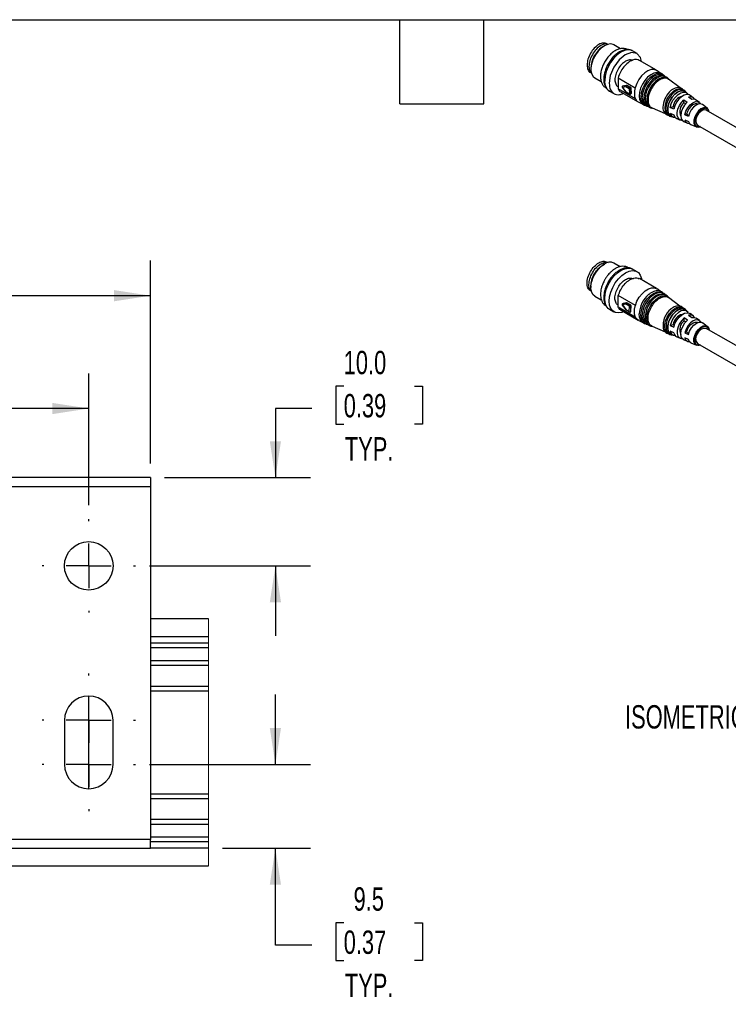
# Model space of a CAD drawing. Header units: millimetres. Extents: x 16 to 683, y 16 to 524.
# Tile 13 of 17: x 254 to 414, y 301 to 524. Entities that reach past the tile are written whole.
import ezdxf

# ---------------------------------------------------------------- set-up
doc = ezdxf.new("R2010")
doc.units = ezdxf.units.MM
doc.header["$LTSCALE"] = 2.5
doc.linetypes.add('CENTERX2', pattern=[20.32, 12.7, -2.54, 2.54, -2.54])
doc.layers.add('CENTER', color=40, linetype='CENTERX2')
doc.layers.add('DIMENSIONS', color=140, linetype='Continuous', lineweight=25)
doc.layers.add('TEXT', color=140, linetype='Continuous', lineweight=25)
doc.styles.add('SLDTEXTSTYLE0', font='TXT', dxfattribs={"width": 0.7})
doc.dimstyles.new('SLDDIMSTYLE3', dxfattribs={"dimtxt": 5.39502, "dimasz": 8.255, "dimexe": 0, "dimexo": 0.0625, "dimgap": 1.348755, "dimtad": 0, "dimtih": 1, "dimtoh": 1, "dimlfac": 0.5, "dimrnd": 1e-09, "dimzin": 12, "dimdsep": 46, "dimtxsty": 'SLDTEXTSTYLE0', "dimsah": 1, "dimcen": 0.09, "dimadec": 0, "dimazin": 3, "dimtfac": 1, "dimtmove": 0, "dimatfit": 0, "dimfxl": 0, "dimfrac": 2, "dimtolj": 1, "dimtzin": 12, "dimarcsym": 0})
doc.dimstyles.new('SLDDIMSTYLE4', dxfattribs={"dimtxt": 5.39502, "dimasz": 8.255, "dimexe": 0, "dimexo": 0.0625, "dimgap": 1.348755, "dimtad": 0, "dimtih": 1, "dimtoh": 1, "dimlfac": 0.5, "dimrnd": 1e-09, "dimzin": 4, "dimdsep": 46, "dimtxsty": 'SLDTEXTSTYLE0', "dimsah": 1, "dimcen": 0.09, "dimadec": 0, "dimazin": 1, "dimtfac": 1, "dimtmove": 0, "dimatfit": 0, "dimfxl": 0, "dimfrac": 2, "dimtolj": 1, "dimtzin": 12, "dimarcsym": 0})
doc.dimstyles.new('SLDDIMSTYLE5', dxfattribs={"dimtxt": 5.39502, "dimasz": 8.255, "dimexe": 0, "dimexo": 0.0625, "dimgap": 1.348755, "dimtad": 0, "dimtih": 1, "dimtoh": 1, "dimlfac": 0.5, "dimrnd": 1e-09, "dimzin": 4, "dimdsep": 46, "dimtxsty": 'SLDTEXTSTYLE0', "dimsah": 1, "dimcen": 0.09, "dimadec": 0, "dimazin": 1, "dimtfac": 1, "dimtofl": 0, "dimtmove": 0, "dimatfit": 3, "dimfxl": 0, "dimfrac": 2, "dimtolj": 1, "dimtzin": 12, "dimarcsym": 0})

# ---------------------------------------------------------------- blocks, each defined once
blk = doc.blocks.new('_D_5')
at = {"layer": 'DIMENSIONS'}
for p, q in [((311.53, 355.1), (311.53, 370.98)), ((283, 355.1), (319.47, 355.1)), ((299.55, 336.1), (319.47, 336.1)), ((311.53, 314.18), (311.53, 336.1)), ((327, 319.23), (325.19, 319.23)), ((325.19, 319.23), (325.19, 310.65)), ((343.03, 319.23), (344.84, 319.23)), ((344.84, 319.23), (344.84, 310.65)), ((319.75, 314.18), (311.53, 314.18)), ((325.19, 310.65), (327, 310.65)), ((344.84, 310.65), (343.03, 310.65))]:
    blk.add_line(p, q, dxfattribs=at)
for points in [[(311.53, 355.1), (312.8, 363.36), (310.26, 363.36)], [(311.53, 336.1), (310.26, 327.85), (312.8, 327.85)]]:
    blk.add_solid(points, dxfattribs=at)
at = {"layer": 'DIMENSIONS', "char_height": 5.292, "attachment_point": 1, "style": 'SLDTEXTSTYLE0'}
for s, insert in [('9.5', (329.24, 327.26)), ('0.37', (327, 317.47)), ('TYP.', (327.26, 307.69))]:
    blk.add_mtext(s, dxfattribs=dict(at, insert=insert))
blk = doc.blocks.new('_D_6')
at = {"layer": 'DIMENSIONS'}
for p, q in [((327, 440.8), (325.19, 440.8)), ((325.19, 440.8), (325.19, 432.23)), ((343.03, 440.8), (344.84, 440.8)), ((344.84, 440.8), (344.84, 432.23)), ((319.75, 435.76), (311.53, 435.76)), ((311.53, 435.76), (311.53, 420.1)), ((325.19, 432.23), (327, 432.23)), ((344.84, 432.23), (343.03, 432.23)), ((286.42, 420.1), (319.47, 420.1)), ((283, 400.1), (319.47, 400.1)), ((311.53, 400.1), (311.53, 384.23))]:
    blk.add_line(p, q, dxfattribs=at)
for points in [[(311.53, 420.1), (312.8, 428.36), (310.26, 428.36)], [(311.53, 400.1), (310.26, 391.85), (312.8, 391.85)]]:
    blk.add_solid(points, dxfattribs=at)
at = {"layer": 'DIMENSIONS', "char_height": 5.292, "attachment_point": 1, "style": 'SLDTEXTSTYLE0'}
for s, insert in [('10.0', (327, 448.83)), ('0.39', (327, 439.05)), ('TYP.', (327.26, 429.27))]:
    blk.add_mtext(s, dxfattribs=dict(at, insert=insert))
blk = doc.blocks.new('_D_7')
at = {"layer": 'DIMENSIONS'}
for p, q in [((137.25, 413.86), (137.25, 443.69)), ((269.25, 413.86), (269.25, 443.69)), ((137.25, 435.76), (185.35, 435.76)), ((192.66, 435.76), (190.84, 435.76)), ((190.84, 435.76), (190.84, 427.18)), ((208.69, 435.76), (210.5, 435.76)), ((210.5, 435.76), (210.5, 427.18)), ((269.25, 435.76), (216, 435.76)), ((190.84, 427.18), (192.66, 427.18)), ((210.5, 427.18), (208.69, 427.18))]:
    blk.add_line(p, q, dxfattribs=at)
for points in [[(137.25, 435.76), (145.5, 434.49), (145.5, 437.03)], [(269.25, 435.76), (260.99, 437.03), (260.99, 434.49)]]:
    blk.add_solid(points, dxfattribs=at)
at = {"layer": 'DIMENSIONS', "char_height": 5.292, "attachment_point": 1, "style": 'SLDTEXTSTYLE0'}
for s, insert in [('66.0', (192.66, 443.79)), ('2.60', (192.66, 434))]:
    blk.add_mtext(s, dxfattribs=dict(at, insert=insert))
blk = doc.blocks.new('_D_8')
at = {"layer": 'DIMENSIONS'}
for p, q in [((123.25, 423.28), (123.25, 469.27)), ((283.25, 423.28), (283.25, 469.27)), ((123.25, 461.33), (185.35, 461.33)), ((192.66, 461.33), (190.84, 461.33)), ((190.84, 461.33), (190.84, 452.76)), ((208.69, 461.33), (210.5, 461.33)), ((210.5, 461.33), (210.5, 452.76)), ((283.25, 461.33), (216, 461.33)), ((190.84, 452.76), (192.66, 452.76)), ((210.5, 452.76), (208.69, 452.76))]:
    blk.add_line(p, q, dxfattribs=at)
for points in [[(123.25, 461.33), (131.5, 460.06), (131.5, 462.6)], [(283.25, 461.33), (274.99, 462.6), (274.99, 460.06)]]:
    blk.add_solid(points, dxfattribs=at)
at = {"layer": 'DIMENSIONS', "char_height": 5.292, "attachment_point": 1, "style": 'SLDTEXTSTYLE0'}
for s, insert in [('80.0', (192.66, 469.36)), ('3.15', (192.66, 459.58))]:
    blk.add_mtext(s, dxfattribs=dict(at, insert=insert))
blk = doc.blocks.new('SW_CENTERMARKSYMBOL_0')
at = {"layer": 'CENTER', "color": 0}
for p, q in [((0, 10.16), (0, 10.58)), ((0, 0), (0, 5.08)), ((-10.16, 0), (-10.58, 0)), ((0, 0), (-5.08, 0)), ((0, 0), (0, -5.08)), ((0, 0), (5.08, 0)), ((10.16, 0), (10.58, 0)), ((0, -10.16), (0, -10.58))]:
    blk.add_line(p, q, dxfattribs=at)
blk = doc.blocks.new('SW_CENTERMARKSYMBOL_1')
at = {"layer": 'CENTER', "color": 0}
for p, q in [((0, 10.16), (0, 10.58)), ((0, 0), (0, 5.08)), ((-10.16, 0), (-10.58, 0)), ((0, 0), (-5.08, 0)), ((0, 0), (0, -5.08)), ((0, 0), (5.08, 0)), ((10.16, 0), (10.58, 0)), ((0, -10.16), (0, -10.58))]:
    blk.add_line(p, q, dxfattribs=at)
blk = doc.blocks.new('SW_CENTERMARKSYMBOL_2')
at = {"layer": 'CENTER', "color": 0}
for p, q in [((0, 10.16), (0, 10.58)), ((0, 0), (0, 5.08)), ((-10.16, 0), (-10.58, 0)), ((0, 0), (-5.08, 0)), ((0, 0), (0, -5.08)), ((0, 0), (5.08, 0)), ((10.16, 0), (10.58, 0)), ((0, -10.16), (0, -10.58))]:
    blk.add_line(p, q, dxfattribs=at)

msp = doc.modelspace()

# ---------------------------------------------------------------- linework, layer by layer
for p, q in [((386.052, 517.969), (385.795, 517.821)), ((389.745, 517.299), (388.213, 518.183)), ((393.471, 516.22), (392.461, 516.803)), ((397.849, 512.414), (393.978, 514.648)), ((382.996, 512.972), (382.996, 512.676)), ((398.91, 511.632), (397.986, 512.323)), ((383.891, 510.697), (385.354, 509.853)), ((389.15, 508.734), (389.199, 508.706)), ((389.173, 510.697), (393.043, 508.462)), ((389.173, 510.697), (389.206, 508.192)), ((390.13, 508.606), (390.903, 508.762)), ((390.291, 508.909), (390.165, 508.834)), ((390.165, 508.834), (390.183, 508.842)), ((390.957, 508.998), (390.183, 508.842)), ((390.183, 508.842), (390.31, 508.917)), ((390.31, 508.917), (391.083, 509.073)), ((390.903, 508.762), (391.705, 508.299)), ((391.083, 509.073), (390.957, 508.998)), ((391.027, 508.982), (391.154, 509.057)), ((391.83, 508.518), (391.027, 508.982)), ((391.154, 509.057), (391.956, 508.593)), ((400.609, 510.361), (400.375, 510.535)), ((403.192, 508.429), (400.608, 510.361)), ((387.212, 507.709), (388.222, 507.126)), ((393.076, 505.958), (389.206, 508.192)), ((389.836, 507.473), (393.706, 505.238)), ((390.113, 508.574), (390.902, 507.516)), ((390.919, 507.548), (390.13, 508.606)), ((391.721, 507.084), (390.919, 507.548)), ((390.956, 507.468), (391.758, 507.005)), ((391.705, 508.299), (391.721, 507.084)), ((391.956, 508.593), (391.83, 508.518)), ((391.939, 507.006), (392.065, 507.081)), ((391.958, 508.301), (392.084, 508.376)), ((391.974, 507.086), (391.958, 508.301)), ((392.1, 507.162), (391.974, 507.086)), ((392.084, 508.376), (392.1, 507.162)), ((404.771, 507.246), (404.35, 507.56)), ((406.17, 506.198), (405.468, 506.723)), ((393.854, 505.164), (394.605, 504.843)), ((404.074, 505.727), (404.833, 505.202)), ((404.083, 505.064), (404.074, 505.727)), ((404.476, 504.837), (404.083, 505.064)), ((405.843, 505.803), (405.084, 506.328)), ((407.579, 505.144), (406.872, 505.673)), ((407.206, 504.703), (407.201, 504.706)), ((409.362, 503.809), (408.276, 504.622)), ((396.597, 503.99), (396.865, 503.875)), ((396.864, 503.875), (399.81, 502.613)), ((399.309, 504.019), (399.33, 503.704)), ((400.95, 503.984), (401.63, 504.179)), ((401.774, 503.57), (400.95, 503.984)), ((400.967, 502.669), (401.791, 502.298)), ((401.63, 504.179), (401.89, 504.028)), ((404.66, 502.429), (404.266, 502.316)), ((405.09, 501.902), (404.266, 502.316)), ((405.147, 502.148), (404.66, 502.429)), ((426.372, 493.432), (409.127, 503.388)), ((401.161, 502.036), (401.644, 501.829)), ((402.445, 501.486), (403.251, 501.141)), ((404.057, 500.795), (404.868, 500.448)), ((404.281, 501.177), (405.105, 500.806)), ((405.669, 500.105), (406.915, 499.571)), ((407.163, 499.985), (422.444, 491.164)), ((389.636, 467.903), (388.213, 468.724)), ((386.052, 468.51), (385.795, 468.362)), ((393.471, 466.761), (392.461, 467.344)), ((397.849, 462.955), (393.978, 465.189)), ((382.996, 463.513), (382.996, 463.217)), ((398.694, 462.335), (397.986, 462.864)), ((399.26, 461.911), (399.238, 461.928)), ((383.891, 461.238), (385.365, 460.387)), ((389.173, 458.809), (389.206, 461.351)), ((393.076, 459.117), (389.206, 461.351)), ((390.186, 459.483), (390.976, 459.648)), ((391.102, 459.719), (390.313, 459.554)), ((390.976, 459.648), (391.102, 459.719)), ((391.173, 459.704), (391.047, 459.633)), ((391.976, 459.24), (391.173, 459.704)), ((399.825, 461.488), (399.806, 461.502)), ((400.609, 460.902), (400.375, 461.076)), ((403.181, 458.978), (400.608, 460.902)), ((387.212, 458.25), (388.222, 457.667)), ((389.15, 459.275), (389.179, 459.259)), ((389.173, 458.809), (393.043, 456.574)), ((389.836, 458.014), (393.706, 455.779)), ((390.111, 459.216), (390.885, 458.148)), ((390.919, 459.415), (390.13, 459.25)), ((390.13, 459.25), (390.903, 458.183)), ((390.186, 459.483), (390.168, 459.476)), ((390.295, 459.547), (390.169, 459.476)), ((390.186, 459.485), (390.17, 459.474)), ((390.313, 459.554), (390.186, 459.483)), ((390.313, 459.554), (390.295, 459.547)), ((390.903, 458.183), (391.705, 457.719)), ((391.721, 458.952), (390.919, 459.415)), ((390.94, 458.099), (391.742, 457.635)), ((391.047, 459.633), (391.85, 459.17)), ((391.705, 457.719), (391.721, 458.952)), ((391.85, 459.17), (391.976, 459.24)), ((391.919, 457.634), (392.045, 457.705)), ((391.974, 458.95), (391.958, 457.717)), ((391.958, 457.717), (392.084, 457.788)), ((392.1, 459.02), (391.974, 458.95)), ((392.084, 457.788), (392.1, 459.02)), ((404.771, 457.787), (404.35, 458.101)), ((393.854, 455.705), (394.644, 455.367)), ((404.126, 455.647), (404.135, 456.32)), ((404.126, 455.647), (404.515, 455.423)), ((404.891, 455.794), (404.135, 456.32)), ((405.145, 456.886), (405.901, 456.36)), ((406.17, 456.739), (405.468, 457.264)), ((407.579, 455.685), (406.872, 456.213)), ((407.206, 455.244), (407.201, 455.247)), ((396.597, 454.531), (396.865, 454.416)), ((396.864, 454.416), (399.851, 453.136)), ((401.774, 452.901), (400.95, 453.274)), ((400.967, 454.609), (401.642, 454.777)), ((400.967, 454.609), (401.791, 454.192)), ((401.642, 454.777), (401.908, 454.624)), ((404.672, 453.028), (404.281, 452.93)), ((405.163, 452.745), (404.672, 453.028)), ((409.362, 454.35), (408.276, 455.163)), ((426.372, 443.973), (409.127, 453.929)), ((400.514, 452.852), (400.534, 452.843)), ((401.161, 452.577), (401.644, 452.37)), ((402.445, 452.027), (403.251, 451.682)), ((404.057, 451.336), (404.868, 450.989)), ((405.09, 451.4), (404.266, 451.773)), ((404.281, 452.93), (405.105, 452.513)), ((405.669, 450.646), (406.915, 450.112)), ((407.163, 450.526), (422.444, 441.705)), ((283.246, 420.104), (123.246, 420.104)), ((283.246, 420.104), (283.246, 418.104)), ((123.246, 418.104), (283.246, 418.104)), ((283.246, 418.104), (283.246, 338.104)), ((296.372, 388.104), (283.246, 388.104)), ((283.246, 384.104), (296.372, 384.104)), ((296.372, 382.604), (283.246, 382.604)), ((283.246, 381.604), (296.372, 381.604)), ((296.372, 378.604), (283.246, 378.604)), ((283.246, 377.604), (296.372, 377.604)), ((296.372, 372.803), (283.246, 372.803)), ((283.246, 371.803), (296.372, 371.803)), ((263.746, 365.104), (263.746, 355.104)), ((274.746, 355.104), (274.746, 365.104)), ((296.372, 348.404), (283.246, 348.404)), ((283.246, 347.404), (296.372, 347.404)), ((296.372, 342.604), (283.246, 342.604)), ((283.246, 341.604), (296.372, 341.604)), ((283.246, 338.104), (123.246, 338.104)), ((296.372, 338.604), (283.246, 338.604)), ((283.246, 336.104), (283.246, 338.104)), ((283.246, 337.604), (296.372, 337.604)), ((123.246, 336.104), (283.246, 336.104)), ((296.372, 336.104), (283.246, 336.104)), ((123.246, 332.104), (296.372, 332.104))]:
    msp.add_line(p, q)
at = {"color": 7, "linetype": 'Continuous', "lineweight": 18}
msp.add_line((296.372, 332.104), (296.372, 388.104), dxfattribs=at)
at = {"flags": 128}
for points in [[(388.213, 518.183), (388.079, 518.252), (387.472, 518.385), (386.783, 518.289), (386.052, 517.969), (385.321, 517.445), (384.632, 516.745), (384.025, 515.912), (383.537, 514.993), (383.195, 514.042), (383.018, 513.114), (383.018, 512.264), (383.195, 511.539), (383.537, 510.984), (383.891, 510.697)], [(392.461, 516.803), (392.107, 516.958), (391.397, 517.047), (390.608, 516.895), (389.78, 516.51), (388.956, 515.912), (388.175, 515.131), (387.478, 514.206), (386.899, 513.183), (386.468, 512.113), (386.205, 511.051), (386.124, 510.049)], [(394.456, 514.373), (394.254, 515.34), (393.432, 516.242), (392.215, 516.448), (390.791, 515.927), (389.374, 514.758), (388.182, 513.12), (387.396, 511.262), (387.135, 509.466), (387.135, 509.466)], [(397.986, 512.323), (397.886, 512.392), (397.315, 512.593), (396.647, 512.559), (395.926, 512.29), (395.195, 511.805), (394.501, 511.134), (393.886, 510.318), (393.39, 509.408), (393.043, 508.462)], [(398.637, 511.79), (398.546, 511.826), (397.941, 511.905), (397.263, 511.755), (396.553, 511.385), (395.858, 510.818), (395.22, 510.089), (394.68, 509.245), (394.271, 508.339), (394.02, 507.427), (393.942, 506.567)], [(399.238, 511.387), (399.076, 511.49), (398.49, 511.655), (397.811, 511.574), (397.086, 511.253), (396.363, 510.713), (395.692, 509.992), (395.12, 509.138), (394.684, 508.209), (394.414, 507.27), (394.33, 506.383)], [(399.195, 511.369), (398.735, 511.475), (398.062, 511.394), (397.343, 511.076), (396.627, 510.541), (395.963, 509.826), (395.395, 508.979), (394.963, 508.059), (394.696, 507.128), (394.612, 506.25)], [(399.806, 510.961), (399.649, 511.062), (399.075, 511.224), (398.411, 511.145), (397.701, 510.83), (396.993, 510.302), (396.337, 509.596), (395.777, 508.76), (395.35, 507.851), (395.086, 506.932), (395.004, 506.064)], [(399.753, 510.948), (399.317, 511.045), (398.659, 510.967), (397.955, 510.655), (397.255, 510.131), (396.604, 509.432), (396.049, 508.603), (395.626, 507.703), (395.365, 506.792), (395.283, 505.932)], [(400.375, 510.535), (400.221, 510.634), (399.66, 510.792), (399.01, 510.715), (398.315, 510.407), (397.624, 509.89), (396.982, 509.2), (396.433, 508.382), (396.016, 507.493), (395.758, 506.594), (395.678, 505.745)], [(390.113, 508.574), (390.112, 508.575), (390.113, 508.581), (390.118, 508.592), (390.13, 508.606)], [(390.902, 507.516), (390.902, 507.516), (390.902, 507.523), (390.908, 507.534), (390.919, 507.548)], [(393.942, 506.567), (394.041, 505.813), (394.091, 505.653)], [(403.788, 507.983), (403.558, 508.115), (403.002, 508.207), (402.369, 508.056), (401.708, 507.674), (401.074, 507.093), (400.518, 506.36), (400.086, 505.534), (399.811, 504.681), (399.717, 503.872), (399.811, 503.171), (400.086, 502.636), (400.514, 502.311)], [(403.589, 508.006), (403.239, 508.034), (402.612, 507.884), (401.958, 507.507), (401.33, 506.932), (400.78, 506.206), (400.352, 505.388), (400.081, 504.545), (399.987, 503.744), (400.081, 503.05), (400.352, 502.52), (400.418, 502.446)], [(401.22, 502.01), (400.936, 502.164), (400.587, 502.589), (400.406, 503.197), (400.406, 503.941), (400.587, 504.759), (400.936, 505.585), (401.422, 506.353), (402.008, 507), (402.645, 507.474), (403.282, 507.736), (403.868, 507.765), (404.355, 507.559), (404.402, 507.521)], [(404.35, 507.56), (403.867, 507.763), (403.282, 507.734), (402.645, 507.472), (402.008, 506.999), (401.423, 506.352), (400.937, 505.585), (400.589, 504.759), (400.407, 503.941), (400.407, 503.198), (400.589, 502.59), (400.937, 502.166), (401.161, 502.036)], [(400.95, 503.984), (401.195, 504.811), (401.601, 505.621), (402.132, 506.345), (402.745, 506.922), (403.387, 507.304), (404.006, 507.459), (404.548, 507.373), (404.968, 507.055), (405.073, 506.904)], [(405.468, 506.723), (405.253, 506.847), (404.729, 506.929), (404.131, 506.78), (403.51, 506.41), (402.917, 505.852), (402.403, 505.152), (402.011, 504.37), (401.774, 503.57)], [(393.076, 505.958), (393.442, 505.436), (393.854, 505.164)], [(395.283, 505.932), (395.386, 505.182), (395.489, 504.901)], [(403.705, 501.056), (403.571, 501.061), (403.097, 501.224), (402.752, 501.602), (402.567, 502.163), (402.558, 502.858), (402.726, 503.628), (403.055, 504.407), (403.518, 505.127), (404.074, 505.727)], [(404.833, 505.202), (404.241, 504.542), (403.769, 503.748), (403.469, 502.905), (403.372, 502.103), (403.488, 501.429), (403.806, 500.953), (404.057, 500.795)], [(404.266, 502.316), (404.516, 503.123), (404.937, 503.901), (405.485, 504.568), (406.101, 505.052), (406.72, 505.302), (407.276, 505.292), (407.711, 505.023), (407.873, 504.789)], [(407.201, 504.706), (407.034, 504.776), (406.595, 504.784), (406.107, 504.586), (405.621, 504.205), (405.189, 503.679), (404.857, 503.066), (404.66, 502.429)], [(408.276, 504.622), (407.986, 504.765), (407.45, 504.774), (406.855, 504.533), (406.262, 504.068), (405.736, 503.427), (405.331, 502.678), (405.09, 501.902)], [(406.872, 505.673), (406.443, 505.852), (405.843, 505.803)], [(401.791, 502.298), (402.045, 501.791), (402.445, 501.486)], [(409.77, 503.016), (409.7, 503.319), (409.434, 503.748), (409.018, 503.96), (408.498, 503.931), (407.93, 503.665), (407.375, 503.19), (406.894, 502.557), (406.538, 501.836), (406.347, 501.105), (406.341, 500.442), (406.52, 499.92), (406.866, 499.595), (407.34, 499.502), (407.806, 499.614)], [(406.512, 500.715), (406.602, 501.414), (406.878, 502.146), (407.307, 502.822), (407.837, 503.361), (408.405, 503.699), (408.941, 503.793), (409.381, 503.634), (409.672, 503.239), (409.735, 503.037)], [(409.127, 503.388), (408.859, 503.474), (408.38, 503.403), (407.87, 503.099), (407.396, 502.605), (407.024, 501.987), (406.804, 501.328), (406.764, 500.717), (406.911, 500.238), (407.163, 499.985)], [(405.105, 500.806), (405.362, 500.325), (405.669, 500.105)], [(407.771, 499.634), (407.35, 499.58), (406.91, 499.739), (406.619, 500.133), (406.512, 500.715)], [(383.891, 461.238), (383.537, 461.525), (383.195, 462.08), (383.018, 462.805), (383.018, 463.655), (383.195, 464.583), (383.537, 465.534), (384.025, 466.453), (384.632, 467.286), (385.321, 467.986), (386.052, 468.51)], [(387.212, 458.25), (386.934, 458.449), (386.492, 459.006), (386.217, 459.754), (386.124, 460.654), (386.217, 461.662), (386.492, 462.726), (386.934, 463.794), (387.522, 464.812), (388.226, 465.729), (389.01, 466.499), (389.836, 467.084), (390.662, 467.453), (391.447, 467.589), (392.151, 467.485), (392.461, 467.344)], [(390.388, 457.695), (390.02, 457.558), (389.236, 457.422), (388.532, 457.526), (387.944, 457.865), (387.502, 458.423), (387.227, 459.171), (387.134, 460.071), (387.227, 461.078), (387.502, 462.143), (387.944, 463.211), (388.532, 464.229), (389.236, 465.146), (390.02, 465.916), (390.846, 466.501), (391.673, 466.87), (392.457, 467.006), (393.161, 466.902), (393.749, 466.562), (394.191, 466.005), (394.466, 465.257), (394.53, 464.871)], [(393.076, 459.117), (393.442, 460.061), (393.954, 460.962), (394.58, 461.764), (395.282, 462.415), (396.014, 462.875), (396.731, 463.116), (397.389, 463.122), (397.946, 462.894), (397.986, 462.864)], [(395.29, 455.09), (395.12, 455.179), (394.684, 455.604), (394.414, 456.232), (394.33, 457.021), (394.436, 457.917), (394.726, 458.859), (395.179, 459.782), (395.765, 460.623), (396.444, 461.326), (397.17, 461.843), (397.892, 462.137), (398.563, 462.19), (399.136, 461.997), (399.238, 461.928)], [(395.944, 454.811), (395.777, 454.897), (395.35, 455.313), (395.086, 455.928), (395.004, 456.7), (395.108, 457.577), (395.391, 458.498), (395.835, 459.402), (396.408, 460.225), (397.073, 460.913), (397.783, 461.419), (398.49, 461.707), (399.146, 461.758), (399.707, 461.57), (399.806, 461.502)], [(396.597, 454.531), (396.433, 454.615), (396.016, 455.022), (395.758, 455.624), (395.678, 456.379), (395.779, 457.237), (396.057, 458.138), (396.49, 459.022), (397.052, 459.827), (397.701, 460.5), (398.396, 460.995), (399.088, 461.277), (399.73, 461.327), (400.278, 461.142), (400.375, 461.076)], [(390.885, 458.148), (390.884, 458.15), (390.885, 458.157), (390.891, 458.168), (390.903, 458.183)], [(400.514, 452.852), (400.284, 452.985), (399.927, 453.421), (399.741, 454.045), (399.741, 454.808), (399.927, 455.648), (400.284, 456.496), (400.783, 457.283), (401.384, 457.947), (402.038, 458.433)], [(401.161, 452.577), (400.743, 452.893), (400.476, 453.415), (400.384, 454.097), (400.476, 454.886), (400.743, 455.716), (401.165, 456.521), (401.706, 457.235), (402.323, 457.801), (402.967, 458.172), (403.584, 458.319), (404.126, 458.23), (404.35, 458.101)], [(402.645, 458.015), (402.008, 457.541), (401.422, 456.894), (400.936, 456.126), (400.587, 455.3), (400.406, 454.482), (400.406, 453.738), (400.587, 453.129), (400.936, 452.705), (401.22, 452.551)], [(405.073, 457.445), (405.003, 457.55), (404.598, 457.892), (404.066, 458.002), (403.453, 457.872), (402.811, 457.512), (402.193, 456.953), (401.651, 456.242), (401.23, 455.438), (400.967, 454.609)], [(401.791, 454.192), (402.045, 454.993), (402.452, 455.771), (402.976, 456.458), (403.573, 456.999), (404.195, 457.347), (404.787, 457.473), (405.301, 457.366), (405.468, 457.264)], [(393.854, 455.705), (393.39, 456.029), (393.043, 456.574)], [(394.031, 456.392), (394.02, 456.437), (393.942, 457.206)], [(394.703, 456.076), (394.696, 456.105), (394.612, 456.887)], [(404.135, 456.32), (403.571, 455.736), (403.097, 455.025), (402.752, 454.249), (402.567, 453.475), (402.558, 452.769), (402.726, 452.192), (403.055, 451.794), (403.518, 451.608), (403.705, 451.597)], [(404.057, 451.336), (403.769, 451.528), (403.469, 452.024), (403.372, 452.714), (403.488, 453.523), (403.806, 454.365), (404.291, 455.15), (404.891, 455.794)], [(407.873, 455.33), (407.743, 455.527), (407.322, 455.819), (406.775, 455.853), (406.159, 455.626), (405.539, 455.162), (404.983, 454.51), (404.548, 453.738), (404.281, 452.93)], [(404.672, 453.028), (404.883, 453.665), (405.225, 454.273), (405.664, 454.787), (406.152, 455.154), (406.638, 455.333), (407.07, 455.306), (407.201, 455.247)], [(405.105, 452.513), (405.362, 453.29), (405.78, 454.032), (406.315, 454.66), (406.91, 455.106), (407.503, 455.325), (408.03, 455.292), (408.276, 455.163)], [(405.901, 456.36), (406.494, 456.384), (406.872, 456.213)], [(407.806, 450.155), (407.375, 450.045), (406.894, 450.122), (406.538, 450.433), (406.347, 450.943), (406.341, 451.599), (406.52, 452.328), (406.866, 453.052), (407.34, 453.693), (407.892, 454.18), (408.461, 454.462), (408.987, 454.507), (409.411, 454.31), (409.688, 453.894), (409.77, 453.557)], [(406.756, 451.426), (406.85, 452.059), (407.119, 452.715), (407.526, 453.306), (408.017, 453.75), (408.525, 453.99), (408.982, 453.991), (409.127, 453.929)], [(405.669, 450.646), (405.331, 450.902), (405.09, 451.4)]]:
    msp.add_lwpolyline(points, dxfattribs=at)
msp.add_circle((269.246, 400.104), 5.5)
for centre, radius, start, end in [((388.655, 509.802), 2.543, 174.4431, 235.40401), ((390.256, 508.681), 0.179, 120.73823, 180), ((390.295, 508.692), 0.187, 126.75062, 207.53093), ((391.068, 508.848), 0.187, 126.75062, 207.53093), ((391.177, 508.752), 0.274, 123.09892, 177.89638), ((390.971, 508.895), 0.104, 56.81196, 97.6699), ((390.256, 508.681), 0.179, 180, 216.71919), ((391.045, 507.623), 0.179, 216.71919, 240.00269), ((391.007, 507.54), 0.0885, 175.19937, 234.64774), ((391.98, 508.289), 0.274, 123.09892, 177.89638), ((391.83, 508.539), 0.271, 242.71958, 298.27192), ((391.846, 507.325), 0.271, 242.71958, 298.27192), ((391.81, 507.077), 0.0885, 175.19937, 234.64774), ((391.848, 507.159), 0.179, 240.00269, 300.73823), ((391.68, 508.284), 0.278, 3.49542, 57.50348), ((391.887, 507.076), 0.0878, 306.51996, 6.5321), ((404.48, 503.82), 5.175, 134.62661, 177.79155), ((404.38, 503.868), 2.767, 103.96377, 173.5534), ((396.133, 506.159), 1.817, 172.92259, 242.35672), ((396.769, 505.845), 1.778, 172.92259, 242.35672), ((397.404, 505.531), 1.74, 172.92259, 242.35672), ((405.629, 503.093), 2.505, 128.11393, 205.8744), ((405.507, 505.305), 1.106, 29.35146, 112.4444), ((402.107, 502.901), 1.163, 191.49724, 269.21474), ((405.268, 501.376), 1.007, 191.41293, 273.09383), ((387.309, 466.833), 2.096, 64.45706, 126.8534), ((390.991, 459.546), 0.103, 56.93782, 98.35091), ((391.117, 459.617), 0.103, 56.93782, 98.35091), ((400.17, 456.852), 6.238, 130.89424, 176.74604), ((400.566, 456.601), 5.96, 122.26567, 177.24857), ((401.048, 456.369), 5.739, 126.1813, 183.33679), ((390.294, 459.333), 0.185, 125.76382, 206.78117), ((391.193, 459.4), 0.274, 122.10353, 176.90117), ((391.834, 457.966), 0.278, 242.50072, 296.5003), ((391.794, 457.708), 0.0894, 172.87713, 234.60794), ((391.995, 458.937), 0.274, 122.10353, 176.90117), ((391.85, 459.199), 0.278, 242.50072, 296.5003), ((391.703, 458.942), 0.271, 1.72398, 57.28461), ((391.868, 457.709), 0.09, 304.17556, 5.39445), ((391.829, 459.012), 0.271, 1.72398, 57.28461), ((391.995, 457.779), 0.09, 304.19505, 5.39272), ((404.185, 454.542), 4.85, 129.00934, 185.52705), ((404.807, 454.198), 4.789, 125.23857, 185.26208), ((402.981, 457.17), 1.577, 59.21103, 126.72796), ((403.555, 456.885), 1.451, 54.26183, 128.83658), ((404.361, 454.431), 2.742, 103.70153, 172.74111), ((405.664, 453.632), 2.536, 127.35316, 205.47556), ((405.515, 455.857), 1.093, 29.06462, 109.80792), ((402.115, 453.458), 1.18, 188.96556, 268.82568), ((402.932, 453.095), 1.174, 189.49439, 245.48281), ((405.273, 451.929), 1.018, 188.77283, 272.79196), ((407.672, 451.298), 0.924, 172.07695, 236.61087), ((269.246, 365.104), 5.5, 0, 180), ((269.246, 355.104), 5.5, 180.00008, 359.99992)]:
    msp.add_arc(centre, radius, start, end)
for points, knots in [([(386.66, 518.419), (386.387, 518.512), (385.84, 518.698), (384.782, 518.308), (383.744, 517.474), (382.866, 516.285), (382.254, 514.912), (382.174, 514.065), (382.134, 513.641)], [0, 0, 0, 0, 0.1666383, 0.3333106, 0.499983, 0.6666553, 0.8333277, 1, 1, 1, 1]), ([(386.888, 518.288), (386.698, 518.342), (386.22, 518.477), (385.243, 518.074), (384.182, 517.209), (383.282, 515.971), (382.687, 514.567), (382.5, 513.228), (382.672, 512.194), (383.049, 511.865), (383.202, 511.731)], [0, 0, 0, 0, 0.0900768, 0.2261569, 0.362237, 0.4983171, 0.6343972, 0.7704772, 0.9065573, 1, 1, 1, 1]), ([(385.795, 517.821), (385.428, 517.561), (384.695, 517.04), (383.77, 515.758), (383.122, 514.316), (383.038, 513.42), (382.996, 512.972)], [0, 0, 0, 0, 0.2499234, 0.4999489, 0.7499745, 1, 1, 1, 1]), ([(391.344, 517.09), (391.197, 517.167), (390.846, 517.35), (390.195, 517.4), (389.453, 517.283), (388.684, 516.964), (387.914, 516.455), (387.18, 515.772), (386.521, 514.954), (385.966, 514.04), (385.539, 513.069), (385.265, 512.099), (385.181, 511.41), (385.171, 510.89), (385.199, 510.365), (385.353, 509.681), (385.707, 509.031), (386.08, 508.603), (386.368, 508.469), (386.454, 508.428)], [0, 0, 0, 0, 0.0447649, 0.1073467, 0.1712758, 0.2384135, 0.3080941, 0.3785219, 0.4487542, 0.5188232, 0.5889764, 0.6594413, 0.7266934, 0.7405921, 0.7787749, 0.8508372, 0.9137701, 0.9742307, 1, 1, 1, 1]), ([(392.397, 516.811), (392.343, 516.849), (392.093, 517.02), (391.543, 517.122), (390.804, 517.106), (390.025, 516.879), (389.233, 516.46), (388.455, 515.853), (387.731, 515.091), (387.095, 514.209), (386.572, 513.246), (386.188, 512.242), (385.956, 511.277), (385.928, 510.681), (385.915, 510.405)], [0, 0, 0, 0, 0.0233309, 0.1062603, 0.1892482, 0.275587, 0.3658283, 0.4581137, 0.5504899, 0.6425729, 0.734553, 0.8267382, 0.9194152, 1, 1, 1, 1]), ([(382.134, 513.641), (382.179, 513.275), (382.27, 512.544), (382.624, 511.98), (382.911, 511.924), (382.911, 511.924)], [0, 0, 0, 0, 0.4999489, 0.9998979, 1, 1, 1, 1]), ([(390.846, 514.443), (390.533, 514.22), (389.905, 513.775), (389.106, 512.672), (388.574, 511.452), (388.38, 510.242), (388.59, 509.308), (388.891, 508.785), (389.15, 508.735), (389.15, 508.735)], [0, 0, 0, 0, 0.166661, 0.333322, 0.499983, 0.666644, 0.833305, 0.999966, 1, 1, 1, 1]), ([(393.959, 514.609), (393.77, 514.706), (393.336, 514.929), (392.426, 514.751), (391.405, 514.174), (390.442, 513.218), (389.631, 512.008), (389.326, 511.134), (389.173, 510.697)], [0, 0, 0, 0, 0.1330354, 0.3064283, 0.4798212, 0.6532141, 0.8266071, 1, 1, 1, 1]), ([(392.543, 514.611), (392.295, 514.701), (391.799, 514.88), (391.164, 514.589), (390.846, 514.443)], [0, 0, 0, 0, 0.49994893, 1, 1, 1, 1]), ([(399.486, 511.217), (399.378, 511.359), (399.205, 511.586), (398.947, 511.69), (398.85, 511.729)], [0, 0, 0, 0, 0.6227053, 1, 1, 1, 1]), ([(399.918, 510.937), (399.82, 511.056), (399.68, 511.226), (399.477, 511.291), (399.416, 511.311)], [0, 0, 0, 0, 0.6996166, 1, 1, 1, 1]), ([(385.915, 510.405), (385.92, 510.238), (385.935, 509.757), (386.094, 509.06), (386.444, 508.388), (386.827, 507.934), (387.129, 507.783), (387.228, 507.733)], [0, 0, 0, 0, 0.1444884, 0.4173144, 0.6573055, 0.8878328, 1, 1, 1, 1]), ([(387.135, 509.466), (387.197, 508.94), (387.323, 507.89), (388.204, 507.009), (389.259, 506.741), (390.025, 507.077), (390.307, 507.201)], [0, 0, 0, 0, 0.2791867, 0.5583733, 0.83756, 1, 1, 1, 1]), ([(391.083, 509.073), (391.09, 509.074), (391.104, 509.075), (391.128, 509.07), (391.145, 509.061), (391.154, 509.057)], [0, 0, 0, 0, 0.3356063, 0.6643937, 1, 1, 1, 1]), ([(400.584, 510.328), (400.552, 510.368), (400.335, 510.64), (399.631, 510.673), (398.612, 510.344), (397.564, 509.494), (396.682, 508.304), (396.093, 506.946), (395.881, 505.613), (396.105, 504.566), (396.486, 503.973), (396.83, 503.921), (396.881, 503.913)], [0, 0, 0, 0, 0.020784, 0.1405818, 0.2603796, 0.3801774, 0.4999753, 0.6197731, 0.7395709, 0.8593687, 0.9791665, 1, 1, 1, 1]), ([(400.628, 510.349), (400.613, 510.379), (400.499, 510.607), (400.261, 510.808), (400.013, 510.885), (399.964, 510.9)], [0, 0, 0, 0, 0.1112878, 0.82572411, 1, 1, 1, 1]), ([(389.206, 508.192), (389.349, 507.909), (389.51, 507.591), (389.814, 507.506), (389.847, 507.497)], [0, 0, 0, 0, 0.8892228, 1, 1, 1, 1]), ([(391.956, 508.593), (391.965, 508.588), (391.981, 508.578), (392.005, 508.556), (392.027, 508.53), (392.047, 508.5), (392.063, 508.468), (392.075, 508.435), (392.083, 508.404), (392.084, 508.385), (392.084, 508.376)], [0, 0, 0, 0, 0.1270036, 0.2493606, 0.3721245, 0.5003005, 0.6287149, 0.7601226, 0.879338, 1, 1, 1, 1]), ([(392.1, 507.162), (392.099, 507.143), (392.096, 507.107), (392.075, 507.09), (392.065, 507.081)], [0, 0, 0, 0, 0.5046518, 1, 1, 1, 1]), ([(393.043, 508.462), (392.909, 507.983), (392.843, 507.512), (392.854, 506.657), (392.932, 506.272), (393.076, 505.958)], [0, 0, 0, 0, 0.5, 0.5, 1, 1, 1, 1]), ([(403.945, 507.913), (403.886, 507.995), (403.711, 508.238), (403.268, 508.453), (402.69, 508.517), (402.072, 508.378), (401.448, 508.034), (401.014, 507.718), (400.824, 507.493), (400.819, 507.486)], [0, 0, 0, 0, 0.0923811, 0.2710471, 0.444266, 0.6202236, 0.8049359, 0.9944941, 1, 1, 1, 1]), ([(404.617, 507.36), (404.617, 507.361), (404.549, 507.539), (404.255, 507.774), (403.933, 507.997), (403.726, 508.007), (403.713, 508.007)], [0, 0, 0, 0, 0.0016268, 0.4694566, 0.9665659, 1, 1, 1, 1]), ([(394.12, 505.643), (394.149, 505.542), (394.237, 505.232), (394.563, 504.839), (394.982, 504.523), (395.304, 504.474), (395.416, 504.457)], [0, 0, 0, 0, 0.1549143, 0.4758809, 0.8176096, 1, 1, 1, 1]), ([(394.632, 506.103), (394.643, 505.892), (394.661, 505.563), (394.791, 505.309), (394.837, 505.219)], [0, 0, 0, 0, 0.64319332, 1, 1, 1, 1]), ([(394.837, 505.219), (394.885, 505.094), (395.006, 504.774), (395.39, 504.416), (395.776, 504.184), (396.033, 504.169), (396.08, 504.167)], [0, 0, 0, 0, 0.21885463, 0.55841412, 0.91836829, 1, 1, 1, 1]), ([(395.522, 504.869), (395.591, 504.72), (395.752, 504.367), (396.207, 504.026), (396.62, 503.846), (396.863, 503.859), (396.897, 503.861)], [0, 0, 0, 0, 0.2595824, 0.6111117, 0.9462772, 1, 1, 1, 1]), ([(399.333, 503.709), (399.377, 503.486), (399.461, 503.06), (399.804, 502.573), (400.197, 502.274), (400.497, 502.234), (400.6, 502.22)], [0, 0, 0, 0, 0.295237, 0.5635028, 0.8503048, 1, 1, 1, 1]), ([(400.498, 502.341), (400.534, 502.295), (400.689, 502.099), (401.014, 501.944), (401.305, 501.935), (401.402, 501.932)], [0, 0, 0, 0, 0.1680022, 0.7232335, 1, 1, 1, 1]), ([(382.911, 462.465), (382.911, 462.465), (382.624, 462.521), (382.291, 463.099), (382.06, 464.131), (382.273, 465.467), (382.861, 466.822), (383.745, 468.016), (384.782, 468.848), (385.84, 469.239), (386.387, 469.053), (386.66, 468.96)], [0, 0, 0, 0, 0.0000255, 0.1250255, 0.2500255, 0.3750255, 0.5000255, 0.6250255, 0.7500255, 0.8750255, 1, 1, 1, 1]), ([(385.291, 468.571), (385.654, 468.744), (386.267, 469.037), (386.747, 468.88), (386.942, 468.815)], [0, 0, 0, 0, 0.592941, 1, 1, 1, 1]), ([(383.146, 462.329), (383.008, 462.458), (382.652, 462.789), (382.501, 463.817), (382.703, 465.164), (383.312, 466.559), (384.22, 467.81), (384.934, 468.317), (385.291, 468.571)], [0, 0, 0, 0, 0.1127248, 0.2901799, 0.4676349, 0.6450899, 0.822545, 1, 1, 1, 1]), ([(382.996, 463.513), (383.038, 463.961), (383.122, 464.857), (383.77, 466.299), (384.695, 467.581), (385.428, 468.102), (385.795, 468.362)], [0, 0, 0, 0, 0.2500255, 0.5000511, 0.7500766, 1, 1, 1, 1]), ([(391.501, 467.62), (391.424, 467.676), (391.15, 467.877), (390.581, 468.005), (389.869, 467.995), (389.174, 467.804), (388.476, 467.462), (387.842, 467.008), (387.312, 466.512), (386.881, 466.028), (386.502, 465.524), (386.075, 464.85), (385.757, 464.204), (385.501, 463.529), (385.331, 462.957), (385.205, 462.291), (385.159, 461.622), (385.204, 460.966), (385.354, 460.343), (385.625, 459.781), (385.967, 459.337), (386.263, 459.158), (386.382, 459.086)], [0, 0, 0, 0, 0.0258297, 0.0912147, 0.1518207, 0.2121848, 0.269744, 0.3339841, 0.3826486, 0.4210471, 0.4650382, 0.5075848, 0.5773798, 0.6056306, 0.6519764, 0.6992129, 0.7491678, 0.8006561, 0.8534014, 0.9072205, 0.9624815, 1, 1, 1, 1]), ([(392.555, 467.266), (392.516, 467.298), (392.29, 467.481), (391.774, 467.629), (391.064, 467.676), (390.347, 467.53), (389.657, 467.24), (388.995, 466.825), (388.419, 466.346), (387.932, 465.84), (387.438, 465.245), (387.138, 464.765), (386.95, 464.463)], [0, 0, 0, 0, 0.0258073, 0.1477673, 0.2639152, 0.3807957, 0.4940749, 0.6000535, 0.7104063, 0.7926257, 0.8695689, 1, 1, 1, 1]), ([(386.95, 464.463), (386.778, 464.14), (386.537, 463.687), (386.273, 462.994), (386.094, 462.407), (385.958, 461.722), (385.9, 461.034), (385.934, 460.357), (386.071, 459.712), (386.325, 459.124), (386.691, 458.611), (387.03, 458.38), (387.196, 458.267)], [0, 0, 0, 0, 0.1373582, 0.1929658, 0.2842293, 0.3773052, 0.4757514, 0.5771941, 0.6810907, 0.7870333, 0.8955127, 1, 1, 1, 1]), ([(389.15, 459.275), (389.15, 459.275), (388.891, 459.326), (388.59, 459.849), (388.38, 460.783), (388.574, 461.991), (389.105, 463.218), (389.905, 464.298), (390.843, 465.051), (391.8, 465.404), (392.295, 465.236), (392.543, 465.152)], [0, 0, 0, 0, 0.0000255, 0.1250255, 0.2500255, 0.3750255, 0.5000255, 0.6250255, 0.7500255, 0.8750255, 1, 1, 1, 1]), ([(389.206, 461.351), (389.367, 461.788), (389.691, 462.661), (390.521, 463.854), (391.494, 464.783), (392.513, 465.322), (393.388, 465.465), (393.791, 465.235), (393.953, 465.142)], [0, 0, 0, 0, 0.1760609, 0.3521218, 0.5281827, 0.7042436, 0.8803045, 1, 1, 1, 1]), ([(399.411, 461.863), (399.405, 461.872), (399.3, 462.037), (398.97, 462.266), (398.434, 462.47), (397.827, 462.466), (397.24, 462.311), (396.662, 462.015), (396.267, 461.75), (396.07, 461.562), (396.055, 461.548)], [0, 0, 0, 0, 0.0095296, 0.1671711, 0.3467978, 0.5147488, 0.6759889, 0.8253757, 0.9867792, 1, 1, 1, 1]), ([(399.99, 461.415), (399.971, 461.444), (399.853, 461.627), (399.501, 461.866), (398.957, 462.05), (398.352, 462.025), (397.822, 461.879), (397.498, 461.696), (397.367, 461.622)], [0, 0, 0, 0, 0.0366858, 0.2334243, 0.4596455, 0.6673727, 0.8655073, 1, 1, 1, 1]), ([(390.919, 459.415), (390.916, 459.424), (390.91, 459.439), (390.905, 459.461), (390.901, 459.487), (390.901, 459.517), (390.908, 459.565), (390.931, 459.615), (390.962, 459.638), (390.976, 459.648)], [0, 0, 0, 0, 0.0988303, 0.1790781, 0.2407485, 0.3820191, 0.5013288, 0.7726305, 1, 1, 1, 1]), ([(396.881, 454.454), (396.83, 454.462), (396.486, 454.514), (396.106, 455.107), (395.881, 456.153), (396.093, 457.488), (396.682, 458.839), (397.566, 460.059), (398.26, 460.552), (398.607, 460.798)], [0, 0, 0, 0, 0.0281652, 0.1901377, 0.3521101, 0.5140826, 0.6760551, 0.8380275, 1, 1, 1, 1]), ([(400.578, 460.956), (400.544, 461.008), (400.409, 461.213), (400.032, 461.465), (399.479, 461.627), (398.876, 461.588), (398.313, 461.396), (397.898, 461.186), (397.684, 461.016), (397.636, 460.978)], [0, 0, 0, 0, 0.0598355, 0.2353789, 0.4392359, 0.6226123, 0.7963, 0.9545586, 1, 1, 1, 1]), ([(398.607, 460.798), (398.949, 460.945), (399.632, 461.238), (400.335, 461.18), (400.552, 460.909), (400.584, 460.869)], [0, 0, 0, 0, 0.4600926, 0.9201851, 1, 1, 1, 1]), ([(389.854, 458.05), (389.798, 458.068), (389.474, 458.169), (389.309, 458.519), (389.173, 458.809)], [0, 0, 0, 0, 0.1746865, 1, 1, 1, 1]), ([(390.17, 459.474), (390.155, 459.465), (390.126, 459.448), (390.094, 459.402), (390.075, 459.344), (390.078, 459.275), (390.1, 459.236), (390.111, 459.216)], [0, 0, 0, 0, 0.1716046, 0.3353254, 0.5528797, 0.7760722, 1, 1, 1, 1]), ([(390.94, 458.099), (390.94, 458.099), (390.925, 458.102), (390.909, 458.13), (390.905, 458.165), (390.903, 458.183)], [0, 0, 0, 0, 0.0186801, 0.5093401, 1, 1, 1, 1]), ([(391.742, 457.636), (391.743, 457.635), (391.755, 457.625), (391.786, 457.616), (391.815, 457.613), (391.829, 457.611)], [0, 0, 0, 0, 0.0264462, 0.5191023, 1, 1, 1, 1]), ([(391.829, 457.611), (391.853, 457.613), (391.885, 457.616), (391.912, 457.631), (391.919, 457.635)], [0, 0, 0, 0, 0.7516587, 1, 1, 1, 1]), ([(393.043, 456.574), (393.029, 456.611), (393, 456.685), (392.963, 456.801), (392.93, 456.921), (392.904, 457.045), (392.882, 457.173), (392.865, 457.305), (392.854, 457.442), (392.848, 457.582), (392.847, 457.765), (392.857, 457.992), (392.886, 458.265), (392.932, 458.543), (392.994, 458.828), (393.049, 459.02), (393.076, 459.117)], [0, 0, 0, 0, 0.0560197, 0.1116893, 0.1671084, 0.2223779, 0.2775997, 0.3328756, 0.3883074, 0.4439959, 0.5000406, 0.6006038, 0.7002901, 0.7996893, 0.8993961, 1, 1, 1, 1]), ([(403.971, 458.444), (403.882, 458.55), (403.678, 458.796), (403.221, 459.005), (402.683, 459.052), (402.147, 458.935), (401.634, 458.688), (401.289, 458.464), (401.119, 458.305), (401.105, 458.292)], [0, 0, 0, 0, 0.1374091, 0.3181771, 0.4976929, 0.6699401, 0.8243482, 0.9862227, 1, 1, 1, 1]), ([(404.595, 457.918), (404.581, 457.946), (404.493, 458.123), (404.207, 458.371), (403.738, 458.585), (403.196, 458.607), (402.639, 458.455), (402.243, 458.269), (402.039, 458.108), (402.021, 458.093)], [0, 0, 0, 0, 0.0328791, 0.2074491, 0.4046469, 0.5968855, 0.7791503, 0.9800496, 1, 1, 1, 1]), ([(394.039, 456.385), (394.083, 456.234), (394.181, 455.904), (394.464, 455.485), (394.88, 455.12), (395.249, 455.021), (395.443, 454.969)], [0, 0, 0, 0, 0.207121, 0.4511011, 0.7110086, 1, 1, 1, 1]), ([(394.711, 456.065), (394.758, 455.911), (394.859, 455.582), (395.151, 455.169), (395.556, 454.827), (395.906, 454.744), (396.079, 454.703)], [0, 0, 0, 0, 0.2187371, 0.4685138, 0.7356831, 1, 1, 1, 1]), ([(395.329, 456.043), (395.341, 455.953), (395.376, 455.677), (395.541, 455.275), (395.834, 454.845), (396.281, 454.527), (396.666, 454.376), (396.9, 454.393), (396.916, 454.394)], [0, 0, 0, 0, 0.0971858, 0.2958412, 0.5020254, 0.7235609, 0.9808281, 1, 1, 1, 1]), ([(399.37, 454.074), (399.389, 453.973), (399.441, 453.704), (399.638, 453.327), (399.977, 452.97), (400.329, 452.766), (400.57, 452.754), (400.627, 452.751)], [0, 0, 0, 0, 0.1429159, 0.3812629, 0.632276, 0.9127984, 1, 1, 1, 1]), ([(400.05, 453.758), (400.072, 453.653), (400.127, 453.382), (400.332, 453.009), (400.681, 452.663), (401.064, 452.47), (401.33, 452.47), (401.41, 452.47)], [0, 0, 0, 0, 0.1447838, 0.3718649, 0.6119745, 0.8832071, 1, 1, 1, 1]), ([(409.701, 453.597), (409.692, 453.667), (409.667, 453.856), (409.516, 454.061), (409.31, 454.243), (409.048, 454.337), (408.668, 454.345), (408.145, 454.16), (407.623, 453.741), (407.242, 453.294), (406.982, 452.899), (406.77, 452.477), (406.573, 451.923), (406.472, 451.262), (406.573, 450.716), (406.77, 450.391), (406.982, 450.212), (407.243, 450.123), (407.496, 450.095), (407.672, 450.168), (407.737, 450.195)], [0, 0, 0, 0, 0.028668, 0.0773585, 0.1260887, 0.1747793, 0.2235095, 0.3130358, 0.4025621, 0.4512527, 0.4999828, 0.5486734, 0.5974036, 0.6869299, 0.7764562, 0.8251468, 0.873877, 0.9225676, 0.9712977, 1, 1, 1, 1])]:
    msp.add_open_spline(points, degree=3, knots=knots)
at = {"layer": 'CENTER'}
msp.add_line((269.246, 349.604), (269.246, 370.604), dxfattribs=at)
at = {"layer": 'TEXT'}
for p, q in [((15.875, 523.875), (682.625, 523.875)), ((339.725, 504.825), (339.725, 523.875)), ((358.775, 504.825), (358.775, 523.875)), ((339.725, 504.825), (358.775, 504.825))]:
    msp.add_line(p, q, dxfattribs=at)

# ---------------------------------------------------------------- block references
at = {"layer": 'CENTER'}
for name, p in [('SW_CENTERMARKSYMBOL_2', (269.246, 400.104)), ('SW_CENTERMARKSYMBOL_1', (269.246, 365.104)), ('SW_CENTERMARKSYMBOL_0', (269.246, 355.104))]:
    msp.add_blockref(name, p, dxfattribs=at)

# ---------------------------------------------------------------- texts
at = {"layer": 'DIMENSIONS', "insert": (390.733, 368.535), "char_height": 5.29167, "attachment_point": 1, "style": 'SLDTEXTSTYLE0'}
msp.add_mtext('ISOMETRIC VIEW', dxfattribs=at)

# ---------------------------------------------------------------- dimensions: what is measured, and where the dimension line sits
at = {"layer": 'DIMENSIONS'}
for base, p1, p2, picture, middle in [((123.246, 461.331), (283.246, 420.104), (123.246, 420.104), '_D_8', (200.671, 461.331)), ((137.246, 435.756), (269.246, 410.684), (137.246, 410.684), '_D_7', (200.671, 435.756))]:
    dim = msp.add_linear_dim(base=base, p1=p1, p2=p2, dimstyle='SLDDIMSTYLE5', dxfattribs=at)
    dim.commit()
    dim.dimension.update_dxf_attribs({"geometry": picture, "text_midpoint": middle, "dimtype": 160})
for base, p1, p2, dimstyle, picture, middle in [((311.529, 420.104), (279.826, 400.104), (283.246, 420.104), 'SLDDIMSTYLE4', '_D_6', (311.529, 435.756)), ((311.529, 336.104), (279.826, 355.104), (296.372, 336.104), 'SLDDIMSTYLE3', '_D_5', (311.529, 314.179))]:
    dim = msp.add_linear_dim(base=base, p1=p1, p2=p2, angle=90, text='<>\\PTYP.', dimstyle=dimstyle, dxfattribs=at)
    dim.commit()
    dim.dimension.update_dxf_attribs({"geometry": picture, "text_midpoint": middle, "dimtype": 160})

doc.saveas('drawing.dxf')
